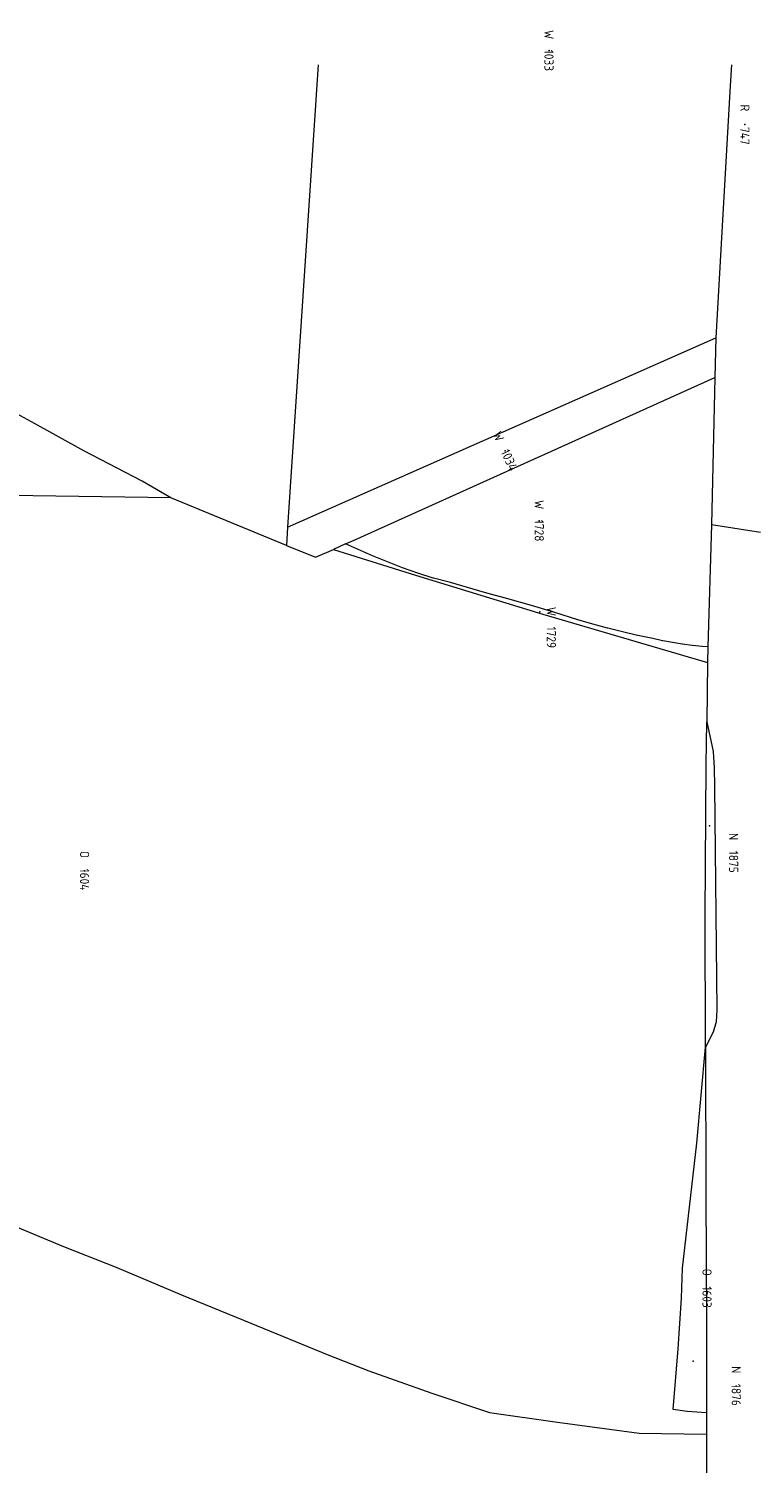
# Model space of a CAD drawing. Header units: metres. Extents: x 232711 to 233626, y 552873 to 554498.
# Tile 13 of 15: x 233281 to 233423, y 554216 to 554498. Entities that reach past the tile are written whole.
import ezdxf
from ezdxf.enums import TextEntityAlignment as Align
from ezdxf.lldxf.tags import DXFTag

# ---------------------------------------------------------------- set-up
doc = ezdxf.new("R2010")
doc.units = ezdxf.units.M
for name, color, linetype, lineweight, true_color in [('G01-D', 7, 'KG-PERCEEL', 5, 0xbe00ff), ('G02-D', 7, 'KG-PERCEEL', 5, 0xbe00ff), ('Z01', 7, 'Continuous', 5, 0xbe00ff)]:
    doc.layers.add(name, color=color, linetype=linetype, lineweight=lineweight, true_color=true_color)
doc.layers.add('G01-D VERVALLEN', color=150, linetype='KG-PERCEEL', lineweight=5)
doc.styles.add('ISO', font='iso.shx')
doc.styles.get("Standard").update_dxf_attribs({"font": 'iso.shx'})
tags = doc.linetypes.add('KG-PERCEEL', pattern='A,5.5,-2,["P",Standard,S=1.8,R=0,X=-0.5,Y=-0.9],-2,5.5,-2,[5,NLCS.SHX,S=0.75,R=0,X=0,Y=0],-2', length=19).pattern_tags.tags
tags[6] = DXFTag(74, 10)

# ---------------------------------------------------------------- blocks, each defined once
blk = doc.blocks.new('Z01')
at = {"color": 0}
blk.add_point((0, 0), dxfattribs=at)
at = {"color": 0, "style": 'ISO', "oblique": 15}
blk.add_attdef('Z01', text='', height=1.8, dxfattribs=at).set_placement((0, 0), align=Align.MIDDLE)

msp = doc.modelspace()

# ---------------------------------------------------------------- linework, layer by layer
at = {"layer": 'G01-D', "flags": 128}
for points in [[(233337.42, 554490.49), (233331.39, 554399.73)], [(233331.39, 554399.73), (233415.46, 554436.88)], [(233342.73, 554396.43), (233344.48, 554397.21), (233415.25, 554429.14)], [(233308.47, 554405.49), (233254.28, 554406.26), (233152.44, 554407.56)], [(233331.39, 554399.73), (233331.18, 554396.16)], [(233342.73, 554396.43), (233340.41, 554395.38)], [(233413.92, 554376.26), (233412.79, 554376.33), (233410.83, 554376.52), (233410.82, 554376.52), (233408.89, 554376.76), (233408.87, 554376.76), (233406.95, 554377.07), (233406.94, 554377.07), (233405.03, 554377.43), (233405.01, 554377.44), (233403.09, 554377.87), (233400.12, 554378.48), (233400.11, 554378.49), (233397.17, 554379.16), (233397.16, 554379.16), (233394.23, 554379.89), (233394.22, 554379.9), (233391.3, 554380.69), (233388.39, 554381.55), (233383.84, 554382.99), (233379.25, 554384.36), (233374.65, 554385.66), (233370.05, 554386.9), (233370.04, 554386.9), (233366.71, 554387.91), (233363.35, 554388.86), (233360.01, 554389.75), (233359.99, 554389.75), (233356.99, 554390.72), (233356.98, 554390.73), (233353.98, 554391.78), (233353.97, 554391.78), (233351.01, 554392.9), (233351, 554392.91), (233348.06, 554394.1), (233348.05, 554394.11), (233342.73, 554396.43)], [(233413.69, 554361.52), (233414.92, 554355.66), (233415.14, 554352.5), (233415.21, 554348.81), (233415.67, 554304.93), (233415.54, 554302.58), (233414.94, 554300.58), (233413.41, 554297.62)], [(233413.66, 554225.86), (233409.82, 554226.11), (233407.09, 554226.49), (233408.04, 554238.38), (233408.7, 554248.38), (233408.93, 554254.26), (233411.7, 554278.81), (233413.41, 554297.62)]]:
    msp.add_lwpolyline(points, dxfattribs=at)
at = {"layer": 'G01-D VERVALLEN', "flags": 128}
for points in [[(233203.33, 554289.76), (233205.45, 554289.04), (233217.45, 554285.16), (233231.66, 554280.55), (233243.21, 554276.01), (233259.33, 554269.81), (233271.2, 554265.05), (233277.5, 554262.6), (233287.41, 554258.49), (233297.85, 554254.34), (233310.58, 554248.98), (233324.15, 554243.43)], [(233324.15, 554243.43), (233339.16, 554237.29), (233347.31, 554234.05), (233359.72, 554229.7), (233371, 554225.87), (233384.38, 554224.03), (233400.41, 554221.85), (233413.66, 554221.66)]]:
    msp.add_lwpolyline(points, dxfattribs=at)
at = {"layer": 'G02-D', "flags": 128}
for points in [[(233418.56, 554490.49), (233418.27, 554486.41), (233416.74, 554459.98), (233415.46, 554436.88)], [(233308.47, 554405.49), (233302.82, 554408.77), (233291.41, 554414.71), (233281.12, 554420.39), (233272.42, 554425.16), (233262.67, 554430.85), (233253.52, 554436.28), (233245.27, 554440.94), (233240.93, 554443.59)], [(233415.46, 554436.88), (233415.25, 554429.14)], [(233415.25, 554429.14), (233414.62, 554400.19)], [(233331.18, 554396.16), (233308.47, 554405.49)], [(233414.62, 554400.19), (233413.92, 554376.26)], [(233424.25, 554398.68), (233414.62, 554400.19)], [(233331.18, 554396.16), (233336.85, 554393.84), (233340.41, 554395.38)], [(233340.41, 554395.38), (233356.48, 554390.32), (233381.49, 554382.65), (233413.83, 554373.17)], [(233413.92, 554376.26), (233413.83, 554373.17)], [(233413.83, 554373.17), (233413.69, 554361.52)], [(233413.41, 554297.62), (233413.41, 554297.81), (233413.39, 554323.44), (233413.59, 554353.07), (233413.69, 554361.52)], [(233413.41, 554297.62), (233413.49, 554268.55), (233413.64, 554244.19), (233413.66, 554225.86)], [(233413.66, 554225.86), (233413.66, 554221.66)], [(233413.66, 554221.66), (233413.66, 554213.09)]]:
    msp.add_lwpolyline(points, dxfattribs=at)

# ---------------------------------------------------------------- block references
at = {"layer": 'Z01'}
ref = msp.add_blockref('Z01', (233382.71, 554493.32), dxfattribs=dict(at, xscale=0.9, yscale=0.9, rotation=270))
ref.add_attrib('', 'W  1033', dxfattribs={"layer": '0', "height": 1.8, "rotation": 270, "style": 'ISO'}).set_placement((233382.71, 554493.32), align=Align.MIDDLE)
ref = msp.add_blockref('Z01', (233421.16, 554478.78), dxfattribs=dict(at, xscale=0.9, yscale=0.9, rotation=270))
ref.add_attrib('', 'R   747', dxfattribs={"layer": '0', "height": 1.8, "rotation": 270, "style": 'ISO'}).set_placement((233421.16, 554478.78), align=Align.MIDDLE)
ref = msp.add_blockref('Z01', (233374.11, 554414.69), dxfattribs=dict(at, xscale=0.9, yscale=0.9, rotation=270))
ref.add_attrib('', 'W  1034', dxfattribs={"layer": '0', "height": 1.8, "rotation": 294.2, "style": 'ISO'}).set_placement((233374.11, 554414.69), align=Align.MIDDLE)
ref = msp.add_blockref('Z01', (233380.8, 554400.99), dxfattribs=dict(at, xscale=0.9, yscale=0.9, rotation=270))
ref.add_attrib('', 'W  1728', dxfattribs={"layer": '0', "height": 1.8, "rotation": 270, "style": 'ISO'}).set_placement((233380.8, 554400.99), align=Align.MIDDLE)
ref = msp.add_blockref('Z01', (233380.91, 554383.09), dxfattribs=dict(at, xscale=0.9, yscale=0.9, rotation=270))
ref.add_attrib('', 'W  1729', dxfattribs={"layer": '0', "height": 1.8, "rotation": 270, "style": 'ISO'}).set_placement((233383.17, 554380.04), align=Align.MIDDLE)
ref = msp.add_blockref('Z01', (233414.23, 554341.11), dxfattribs=dict(at, xscale=0.9, yscale=0.9, rotation=270))
ref.add_attrib('', 'N  1875', dxfattribs={"layer": '0', "height": 1.8, "rotation": 270, "style": 'ISO'}).set_placement((233418.95, 554335.77), align=Align.MIDDLE)
ref = msp.add_blockref('Z01', (233291.54, 554332.28), dxfattribs=dict(at, xscale=0.9, yscale=0.9, rotation=270))
ref.add_attrib('', 'O  1604', dxfattribs={"layer": '0', "height": 1.8, "rotation": 270, "style": 'ISO'}).set_placement((233291.54, 554332.28), align=Align.MIDDLE)
ref = msp.add_blockref('Z01', (233410.98, 554235.96), dxfattribs=dict(at, xscale=0.9, yscale=0.9, rotation=270))
ref.add_attrib('', 'O  1603', dxfattribs={"layer": '0', "height": 1.8, "rotation": 270, "style": 'ISO'}).set_placement((233413.73, 554250.3), align=Align.MIDDLE)
ref = msp.add_blockref('Z01', (233419.47, 554231.09), dxfattribs=dict(at, xscale=0.9, yscale=0.9, rotation=270))
ref.add_attrib('', 'N  1876', dxfattribs={"layer": '0', "height": 1.8, "rotation": 270, "style": 'ISO'}).set_placement((233419.47, 554231.09), align=Align.MIDDLE)

doc.saveas('drawing.dxf')
